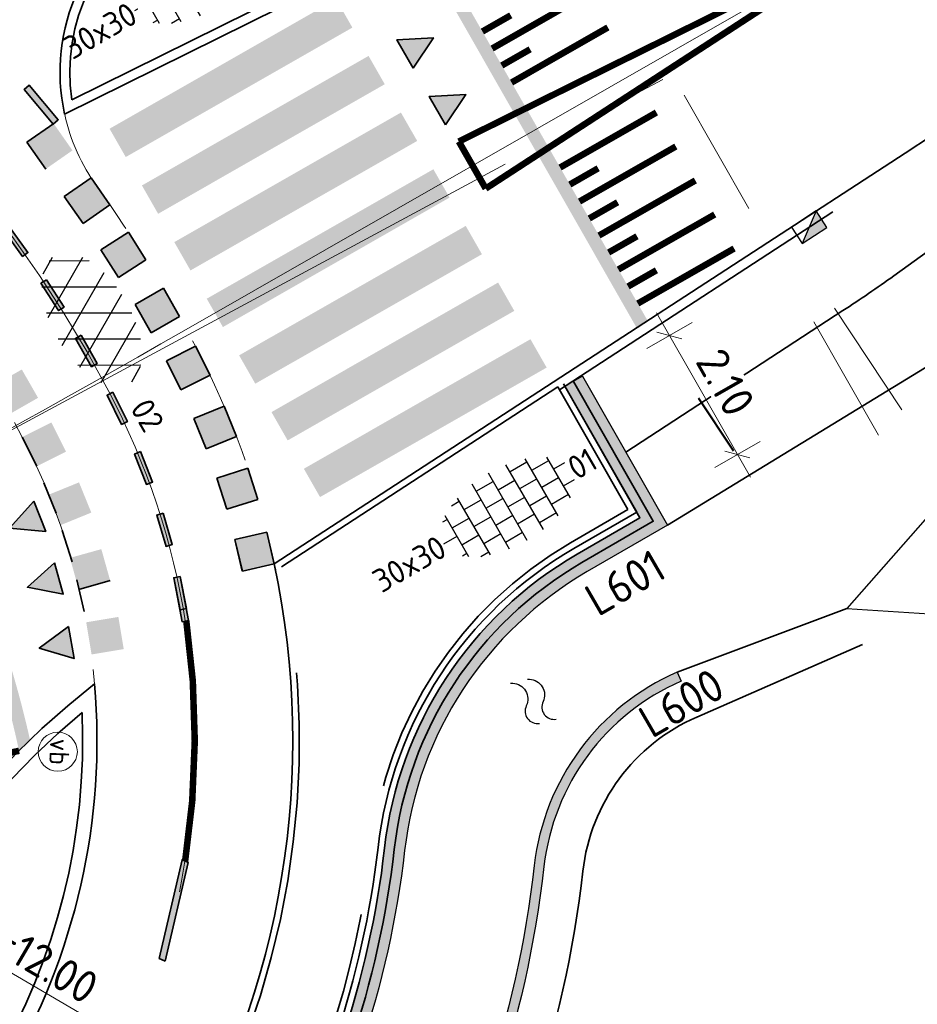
# Model space of a CAD drawing. Header units: metres. Extents: x 111691 to 117439, y 474133 to 478789.
# Tile 37 of 127: x 114637 to 114651, y 476085 to 476100. Entities that reach past the tile are written whole.
import ezdxf
from ezdxf import colors
from ezdxf.entities.mleader import LeaderData, LeaderLine
from ezdxf.enums import TextEntityAlignment as Align
from ezdxf.math import Vec2, Vec3

# ---------------------------------------------------------------- set-up
doc = ezdxf.new("R2010")
doc.units = ezdxf.units.M
for name, pattern in [('AM-AS', [16, 10, -2, 2, -2]), ('VH-GAZONBAND_100X200', [9.5, 7.5, -2]), ('VH-OPSLUITBAND_150X250', [24, 16, -2, 4, -2]), ('VH-OPSLUITBAND_80X200', [14, 8, -2, 2, -2]), ('VH-RWSBAND', [24, 10, -2, 2, -2, 2, -2, 2, -2]), ('VH-TROTTOIRBAND_130-150', [15, 5, -2, 2, -2, 2, -2]), ('XX-HIDDEN', [4, 2, -2])]:
    doc.linetypes.add(name, pattern=pattern)
doc.layers.get('Defpoints').update_dxf_attribs({"lineweight": 25})
for name, color, linetype, lineweight in [('N-WE-AM-AS-G', 10, 'AM-AS', 18), ('N-WE-GW-TALUD-G', 90, 'Continuous', 35), ('N-WE-GW-TALUDARCERING-S', 90, 'Continuous', 25), ('N-WE-GW-TALUDARCERING_KORT-G', 90, 'Continuous', 50), ('N-WE-GW-TALUDARCERING_LANG-G', 90, 'Continuous', 18), ('N-WE-IE-MEUBILAIR_WEGMEUBILAIR_PAAL-S', 7, 'Continuous', 25), ('N-WE-IE-TERREINAFSCHEIDING_KUNSTMATIG_HEKWERK-G', 20, 'IE-TERREINAFSCHEIDING-KUNSTMATIG', 35), ('N-WE-IE-TERREINAFSCHEIDING_NATUURLIJK-G', 60, 'IE-TERREINAFSCHEIDING-NATUURLIJK', 35), ('N-WE-KW-KUNSTERK_DAMWAND_L600-G', 5, 'Continuous', 30), ('N-WE-KW-KUNSTERK_DAMWAND_L601-G', 5, 'Continuous', 30), ('N-WE-KW-KUNSTWERK_KEERCONSTRUCTIE-A', 251, 'Continuous', 30), ('N-WE-OB-BESCHOEIING-G', 7, 'OB-BESCHOEIING', 35), ('N-WE-OG-WATER-S', 7, 'Continuous', 25), ('N-WE-RI-HWA_KOLK-S', 150, 'Continuous', 25), ('N-WE-VH-KANTOPSLUITING_GAZONBAND_100X200-G', 90, 'VH-GAZONBAND_100X200', 35), ('N-WE-VH-KANTOPSLUITING_OPSLUITBAND_100X200-G', 150, 'Continuous', 35), ('N-WE-VH-KANTOPSLUITING_OPSLUITBAND_150X250-G', 150, 'VH-OPSLUITBAND_150X250', 35), ('N-WE-VH-KANTOPSLUITING_OPSLUITBAND_80X200-G', 150, 'VH-OPSLUITBAND_80X200', 35), ('N-WE-VH-KANTOPSLUITING_TROTTOIRBAND_130 150-G', 210, 'VH-TROTTOIRBAND_130-150', 35), ('N-WE-VH-KANTOPSLUITING_TROTTOIRBAND_RWS_110 220-G', 210, 'VH-RWSBAND', 35), ('N-WE-VH-KANTOPSLUITING_VOORKANTBAND-G', 7, 'Continuous', 35), ('N-WE-VH-MAATVOERING-M', 7, 'Continuous', 18), ('N-WE-VH-MARKERING_DREMPEL-G', 7, 'Continuous', 25), ('N-WE-VH-MARKERING_VOP-A', 7, 'Continuous', 25), ('N-WE-VH-MATERIAALGRENS-G', 7, 'XX-HIDDEN', 18), ('N-WE-VH-VERHARDING_ASFALT_ROOD-S', 1, 'Continuous', 25), ('N-WE-VH-VERHARDING_TEGEL-S', 7, 'Continuous', 25), ('N-WE-VW-MARKERING-G', 7, 'Continuous', 35), ('N-WE-VW-MARKERING_LANGS_STREEP_GETROKKEN_010-G', 7, 'Continuous', 25), ('X-XX-AL-AANPIJLING-T25', 7, 'Continuous', 25)]:
    doc.layers.add(name, color=color, linetype=linetype, lineweight=lineweight)
doc.layers.add('N-WE-AM-AS_WEG-G', color=10, linetype='AM-AS', lineweight=18, plot=False)
for name, color, linetype in [('N-WE-VW-MARKERING_DWARS_DRIEHOEK_5050-A', 7, 'Continuous'), ('N-WE-VW-MARKERING_DWARS_OVERSTEEK_BLOKSTREEP50-A', 7, 'Continuous'), ('N-WE-VW-MARKERING_DWARS_OVERSTEEK_KANALISATIESTREEP50-A', 7, 'Continuous'), ('N-WE-VW-MARKERING_LANGS_STREEP_30270_010-A', 7, 'Continuous')]:
    doc.layers.add(name, color=color, linetype=linetype)
doc.styles.add('NLCS-ISO', font='NLCS-ISO.ttf')
doc.styles.add('NLCS-ISO-ANNOTATIEF-T25', font='NLCS-ISO.ttf', dxfattribs={"height": 2.5})
doc.linetypes.add('IE-TERREINAFSCHEIDING-KUNSTMATIG', pattern='A,4,[82,NLCS.SHX,S=0.75,R=90,X=0,Y=0],4,-2', length=10)
doc.linetypes.add('IE-TERREINAFSCHEIDING-NATUURLIJK', pattern='A,4,[67,NLCS.SHX,S=0.75,R=45,X=0,Y=0],4,-1.5', length=9.5)
doc.linetypes.add('OB-BESCHOEIING', pattern='A,30,-5,[1,NLCS.SHX,S=1,R=0,X=0,Y=0],-5', length=40)
doc.dimstyles.new('NLCS-ANNOTATIEF-T25-PIJL_L2_H1', dxfattribs={"dimtxt": 2.5, "dimasz": 2.5, "dimexe": 2, "dimexo": 2, "dimgap": 0.7, "dimtad": 1, "dimzin": 0, "dimdsep": 46, "dimtxsty": 'NLCS-ISO-ANNOTATIEF-T25', "dimcen": 0, "dimdle": 2, "dimclrd": 256, "dimclre": 256, "dimclrt": 256, "dimadec": 1, "dimazin": 0, "dimtfac": 1, "dimtdec": 3, "dimtofl": 0, "dimtmove": 0, "dimatfit": 3, "dimfxl": 2, "dimfxlon": 1, "dimtfillclr": 256, "dimtolj": 1, "dimtzin": 0, "dimlwd": -1, "dimlwe": -1, "dimarcsym": 0})
doc.dimstyles.new('NLCS-ANNOTATIEF-T25-SCHRAP_L2_H1', dxfattribs={"dimtxt": 2.5, "dimasz": 1.4, "dimexe": 2, "dimexo": 2, "dimgap": 0.7, "dimtad": 1, "dimzin": 0, "dimdsep": 46, "dimtxsty": 'NLCS-ISO-ANNOTATIEF-T25', "dimblk": 'OBLIQUE', "dimcen": 0, "dimdle": 2, "dimclrd": 256, "dimclre": 256, "dimclrt": 256, "dimadec": 1, "dimazin": 0, "dimtfac": 1, "dimtdec": 3, "dimtofl": 0, "dimtmove": 0, "dimatfit": 3, "dimldrblk": 'OBLIQUE', "dimfxl": 2, "dimfxlon": 1, "dimtfillclr": 256, "dimtolj": 1, "dimtzin": 0, "dimlwd": -1, "dimlwe": -1, "dimarcsym": 0})

# ---------------------------------------------------------------- blocks, each defined once
blk = doc.blocks.new('*D20')
at = {"layer": 'Defpoints', "color": 0, "linetype": 'Continuous', "transparency": 16777216}
for p in [(114635.312, 476086.529), (114645.668, 476080.467)]:
    blk.add_point(p, dxfattribs=at)
at = {"layer": 'N-WE-VH-MAATVOERING-M', "transparency": 16777216}
blk.add_line((114638.229, 476084.822), (114635.744, 476086.277), dxfattribs=at)
at = {"layer": 'N-WE-VH-MAATVOERING-M', "linetype": 'Continuous', "transparency": 16777216}
blk.add_solid([(114635.786, 476086.349), (114635.701, 476086.205), (114635.312, 476086.529)], dxfattribs=at)
at = {"layer": 'N-WE-VH-MAATVOERING-M', "linetype": 'Continuous', "lineweight": 0, "transparency": 16777216, "insert": (114637.399, 476085.76), "char_height": 0.5, "attachment_point": 5, "rotation": 329.6533, "style": 'NLCS-ISO-ANNOTATIEF-T25', "bg_fill": 3, "box_fill_scale": 1.1, "bg_fill_color": 256, "bg_fill_true_color": 13158600, "bg_fill_transparency": 0}
blk.add_mtext('\\A1;R=12.00', dxfattribs=at)
blk = doc.blocks.new('*U34')
at = {"layer": 'N-WE-GW-TALUDARCERING_KORT-G'}
for p, q in [((114651.735, 476097.09), (114652.234, 476096.337)), ((114647.568, 476094.327), (114648.103, 476093.52))]:
    blk.add_line(p, q, dxfattribs=at)
at = {"layer": 'N-WE-GW-TALUDARCERING_LANG-G'}
blk.add_line((114649.652, 476095.708), (114650.686, 476094.149), dxfattribs=at)
blk = doc.blocks.new('SOG-WATER-SO')
at = {"flags": 128}
for points in [[(-2.514, 0.557), (-2.426, 0.695, -0.538831), (-0.418, 0.731, 0.605168), (1.257, 0.929, -4.035705)], [(-2.882, -0.712), (-2.794, -0.573, -0.538831), (-0.786, -0.538, 0.605168), (0.89, -0.34, -4.035705)]]:
    blk.add_lwpolyline(points, format="xyb", dxfattribs=at)
blk = doc.blocks.new('_Oblique')
at = {"color": 0, "linetype": 'ByBlock', "lineweight": -2}
blk.add_line((-0.5, -0.5), (0.5, 0.5), dxfattribs=at)
blk = doc.blocks.new('*D37')
at = {"layer": 'Defpoints', "color": 0, "transparency": 16777216}
for p in [(114647.122, 476095.287), (114645.493, 476094.356), (114646.534, 476092.533)]:
    blk.add_point(p, dxfattribs=at)
at = {"layer": 'N-WE-VH-MAATVOERING-M', "transparency": 16777216}
for p, q in [((114648.363, 476093.117), (114646.924, 476095.635)), ((114646.775, 476095.089), (114647.469, 476095.486)), ((114647.817, 476093.266), (114648.511, 476093.663))]:
    blk.add_line(p, q, dxfattribs=at)
at = {"layer": 'N-WE-VH-MAATVOERING-M', "transparency": 16777216, "xscale": 0.28, "yscale": 0.28, "zscale": 0.28}
for p, rotation in [((114647.122, 476095.287), 119.7455273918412), ((114648.164, 476093.464), 299.7455273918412)]:
    blk.add_blockref('_Oblique', p, dxfattribs=dict(at, rotation=rotation))
at = {"layer": 'N-WE-VH-MAATVOERING-M', "transparency": 16777216, "insert": (114647.982, 476094.569), "char_height": 0.5, "attachment_point": 5, "rotation": 299.7455, "style": 'NLCS-ISO-ANNOTATIEF-T25', "bg_fill": 3, "box_fill_scale": 1.1, "bg_fill_color": 256, "bg_fill_true_color": 13158600, "bg_fill_transparency": 0}
blk.add_mtext('\\A1;2.10', dxfattribs=at)
blk = doc.blocks.new('SVH-ASFALT-SO')
at = {"ltscale": 0.1}
for p, q in [((-1.91, 0.692), (0.948, 5.641)), ((2.754, -0.217), (-0.469, 5.365)), ((0, 0), (3.268, 5.66)), ((4.868, 0.122), (1.647, 5.7)), ((6.701, 0.946), (4.043, 5.55)), ((-3.364, 2.174), (-1.828, 4.834)), ((0.361, -0.072), (-2.305, 4.546)), ((2.176, -0.232), (5.322, 5.217)), ((4.657, 0.065), (7.07, 4.246)), ((7.828, 2.995), (7.146, 4.176)), ((-2.72, 1.264), (-3.454, 2.536))]:
    blk.add_line(p, q, dxfattribs=at)
at = {"style": 'NLCS-ISO'}
blk.add_attdef('KLEUR', text='', height=1.8, dxfattribs=at).set_placement((9.486, 2.741), align=Align.MIDDLE_LEFT)
at = {"style": 'NLCS-ISO', "flags": 1}
blk.add_attdef('FUNCTIE', text='', height=1.8, dxfattribs=at).set_placement((0.116, -3.585), align=Align.MIDDLE_CENTER)
blk = doc.blocks.new('SVH-TEGEL_300X300_DUN_HALFST-SO')
for p, q in [((-3, -2.521), (-3, 2.521)), ((-1.5, -2.866), (-1.5, 2.866)), ((0, -2.973), (0, 2.973)), ((1.5, -2.866), (1.5, 2.866)), ((3, -2.521), (3, 2.521)), ((-4.5, -1.802), (-4.5, 1.802)), ((-3.698, 2.25), (-3, 2.25)), ((-1.5, 2.25), (0, 2.25)), ((1.5, 2.25), (3, 2.25)), ((4.5, -1.802), (4.5, 1.802)), ((-4.885, 1.5), (-4.5, 1.5)), ((-3, 1.5), (-1.5, 1.5)), ((0, 1.5), (1.5, 1.5)), ((3, 1.5), (4.5, 1.5)), ((-5.658, 0), (-4.5, 0)), ((-4.5, 0.75), (-3, 0.75)), ((-3, 0), (-1.5, 0)), ((-1.5, 0.75), (0, 0.75)), ((0, 0), (1.5, 0)), ((1.5, 0.75), (3, 0.75)), ((3, 0), (4.5, 0)), ((4.5, 0.75), (5.475, 0.75)), ((-4.5, -0.75), (-3, -0.75)), ((-1.5, -0.75), (0, -0.75)), ((1.5, -0.75), (3, -0.75)), ((4.5, -0.75), (5.475, -0.75)), ((-4.885, -1.5), (-4.5, -1.5)), ((-3, -1.5), (-1.5, -1.5)), ((0, -1.5), (1.5, -1.5)), ((3, -1.5), (4.5, -1.5)), ((-3.698, -2.25), (-3, -2.25)), ((-1.5, -2.25), (0, -2.25)), ((1.5, -2.25), (3, -2.25))]:
    blk.add_line(p, q)
at = {"style": 'NLCS-ISO'}
blk.add_attdef('FORMAAT', text='', height=1.8, dxfattribs=at).set_placement((-5.758, 0), align=Align.MIDDLE_RIGHT)
blk.add_attdef('KLEUR', text='', height=1.8, dxfattribs=at).set_placement((5.575, 0), align=Align.MIDDLE_LEFT)
at = {"style": 'NLCS-ISO', "flags": 1}
blk.add_attdef('FUNCTIE', text='', height=1.8, dxfattribs=at).set_placement((0.116, -3.585), align=Align.MIDDLE_CENTER)
blk = doc.blocks.new('N-SRI-KOLK_TROTTOIR-SO')
blk.add_hatch(color=256).paths.add_polyline_path([(1.125, 1.5), (-1.125, 1.5), (-1.125, 0)])
blk.add_line((-1.125, 0), (1.125, 1.5))
at = {"flags": 128}
blk.add_lwpolyline([(-1.125, 0), (1.125, 0), (1.125, 1.5), (-1.125, 1.5)], close=True, dxfattribs=at)
blk = doc.blocks.new('SIE-WEG_PAAL_VERKEERSBORD-SO')
at = {"color": 0, "linetype": 'ByBlock', "lineweight": 18}
blk.add_circle((0, 0), 1.5, dxfattribs=at)
at = {"color": 0, "linetype": 'ByBlock', "lineweight": 18, "style": 'NLCS-ISO'}
blk.add_text('vb', height=1.5, dxfattribs=at).set_placement((0, 0.132), align=Align.MIDDLE_CENTER)

msp = doc.modelspace()

# ---------------------------------------------------------------- hatches: boundary and pattern name
at = {"layer": 'N-WE-VH-MARKERING_VOP-A'}
h = msp.add_hatch(color=256, dxfattribs=at)
h.dxf.hatch_style = 1
h.paths.add_polyline_path([(114642.264, 476100.006), (114642.016, 476100.44), (114638.543, 476098.456), (114638.791, 476098.022)])
h.paths.add_polyline_path([(114642.76, 476099.138), (114642.512, 476099.572), (114639.039, 476097.587), (114639.287, 476097.153)])
h.paths.add_polyline_path([(114643.257, 476098.269), (114643.008, 476098.704), (114639.535, 476096.719), (114639.783, 476096.285)])
h.paths.add_polyline_path([(114643.753, 476097.401), (114643.505, 476097.835), (114640.032, 476095.851), (114640.28, 476095.417)])
h.paths.add_polyline_path([(114644.249, 476096.533), (114644.001, 476096.967), (114640.528, 476094.983), (114640.776, 476094.549)])
h.paths.add_polyline_path([(114644.745, 476095.665), (114644.497, 476096.099), (114641.024, 476094.114), (114641.272, 476093.68)])
h.paths.add_polyline_path([(114645.241, 476094.796), (114644.993, 476095.231), (114641.52, 476093.246), (114641.768, 476092.812)])
h = msp.add_hatch(color=256, dxfattribs=at)
h.dxf.hatch_style = 1
h.paths.add_polyline_path([(114636.247, 476092.281), (114636.07, 476092.186, -0.054553), (114637.156, 476088.924, -0.004925), (114637.324, 476089.09, 0.052764)])
at = {"layer": 'N-WE-VW-MARKERING_DWARS_DRIEHOEK_5050-A', "transparency": 33554687}
h = msp.add_hatch(color=256, dxfattribs=at)
h.dxf.hatch_style = 1
h.paths.add_polyline_path([(114643.195, 476099.386), (114642.947, 476099.82), (114643.505, 476099.851)])
h = msp.add_hatch(color=256, dxfattribs=at)
h.dxf.hatch_style = 1
h.paths.add_polyline_path([(114643.691, 476098.518), (114643.443, 476098.952), (114644.001, 476098.983)])
h = msp.add_hatch(color=256, dxfattribs=at)
h.dxf.hatch_style = 1
h.paths.add_polyline_path([(114637.38, 476092.751), (114637.564, 476092.286), (114637.007, 476092.335)])
h = msp.add_hatch(color=256, dxfattribs=at)
h.dxf.hatch_style = 1
h.paths.add_polyline_path([(114637.698, 476091.804), (114637.832, 476091.322), (114637.283, 476091.429)])
h = msp.add_hatch(color=256, dxfattribs=at)
h.dxf.hatch_style = 1
h.paths.add_polyline_path([(114637.916, 476090.829), (114638, 476090.336), (114637.465, 476090.498)])
at = {"layer": 'N-WE-VW-MARKERING_DWARS_OVERSTEEK_BLOKSTREEP50-A', "transparency": 33554687}
h = msp.add_hatch(color=256, dxfattribs=at)
h.dxf.hatch_style = 1
h.paths.add_polyline_path([(114637.687, 476098.534), (114637.277, 476098.248), (114637.564, 476097.838), (114637.974, 476098.124)])
h = msp.add_hatch(color=256, dxfattribs=at)
h.dxf.hatch_style = 1
h.paths.add_polyline_path([(114638.259, 476097.702), (114637.849, 476097.416), (114638.136, 476097.006), (114638.546, 476097.292)])
h = msp.add_hatch(color=256, dxfattribs=at)
h.dxf.hatch_style = 1
h.paths.add_polyline_path([(114638.831, 476096.87), (114638.41, 476096.6), (114638.68, 476096.179), (114639.101, 476096.449)])
h = msp.add_hatch(color=256, dxfattribs=at)
h.dxf.hatch_style = 1
h.paths.add_polyline_path([(114639.367, 476096.011), (114638.933, 476095.762), (114639.182, 476095.329), (114639.616, 476095.577)])
h = msp.add_hatch(color=256, dxfattribs=at)
h.dxf.hatch_style = 1
h.paths.add_polyline_path([(114639.86, 476095.125), (114639.413, 476094.901), (114639.637, 476094.454), (114640.084, 476094.678)])
h = msp.add_hatch(color=256, dxfattribs=at)
h.dxf.hatch_style = 1
h.paths.add_polyline_path([(114637.198, 476094.767), (114636.764, 476094.518), (114637.013, 476094.085), (114637.447, 476094.333)])
h = msp.add_hatch(color=256, dxfattribs=at)
h.dxf.hatch_style = 1
h.paths.add_polyline_path([(114640.299, 476094.205), (114639.835, 476094.017), (114640.023, 476093.553), (114640.487, 476093.742)])
h = msp.add_hatch(color=256, dxfattribs=at)
h.dxf.hatch_style = 1
h.paths.add_polyline_path([(114637.651, 476093.955), (114637.204, 476093.731), (114637.428, 476093.284), (114637.875, 476093.508)])
h = msp.add_hatch(color=256, dxfattribs=at)
h.dxf.hatch_style = 1
h.paths.add_polyline_path([(114640.663, 476093.253), (114640.187, 476093.102), (114640.338, 476092.625), (114640.815, 476092.776)])
h = msp.add_hatch(color=256, dxfattribs=at)
h.dxf.hatch_style = 1
h.paths.add_polyline_path([(114638.075, 476093.037), (114637.612, 476092.849), (114637.8, 476092.385), (114638.263, 476092.574)])
h = msp.add_hatch(color=256, dxfattribs=at)
h.dxf.hatch_style = 1
h.paths.add_polyline_path([(114640.952, 476092.275), (114640.465, 476092.162), (114640.579, 476091.675), (114641.066, 476091.788)])
h = msp.add_hatch(color=256, dxfattribs=at)
h.dxf.hatch_style = 1
h.paths.add_polyline_path([(114638.417, 476092.014), (114637.936, 476091.88), (114638.07, 476091.398), (114638.552, 476091.533)])
h = msp.add_hatch(color=256, dxfattribs=at)
h.dxf.hatch_style = 1
h.paths.add_polyline_path([(114638.678, 476090.975), (114638.185, 476090.893), (114638.267, 476090.4), (114638.76, 476090.482)])
at = {"layer": 'N-WE-VW-MARKERING_DWARS_OVERSTEEK_KANALISATIESTREEP50-A', "transparency": 33554687}
h = msp.add_hatch(color=256, dxfattribs=at)
h.dxf.hatch_style = 1
h.paths.add_polyline_path([(114637.68, 476098.528), (114637.757, 476098.593), (114637.313, 476099.122), (114637.236, 476099.058)])
h = msp.add_hatch(color=256, dxfattribs=at)
h.dxf.hatch_style = 1
h.paths.add_polyline_path([(114636.998, 476096.964), (114636.917, 476096.905), (114637.209, 476096.5), (114637.291, 476096.558)])
h = msp.add_hatch(color=256, dxfattribs=at)
h.dxf.hatch_style = 1
h.paths.add_polyline_path([(114637.574, 476096.143), (114637.49, 476096.089), (114637.761, 476095.669), (114637.845, 476095.723)])
h = msp.add_hatch(color=256, dxfattribs=at)
h.dxf.hatch_style = 1
h.paths.add_polyline_path([(114638.106, 476095.294), (114638.019, 476095.244), (114638.268, 476094.81), (114638.355, 476094.86)])
h = msp.add_hatch(color=256, dxfattribs=at)
h.dxf.hatch_style = 1
h.paths.add_polyline_path([(114638.594, 476094.417), (114638.505, 476094.373), (114638.726, 476093.925), (114638.816, 476093.969)])
h = msp.add_hatch(color=256, dxfattribs=at)
h.dxf.hatch_style = 1
h.paths.add_polyline_path([(114639.019, 476093.508), (114638.926, 476093.471), (114639.107, 476093.005), (114639.201, 476093.042)])
h = msp.add_hatch(color=256, dxfattribs=at)
h.dxf.hatch_style = 1
h.paths.add_polyline_path([(114639.363, 476092.564), (114639.267, 476092.536), (114639.408, 476092.056), (114639.504, 476092.084)])
h = msp.add_hatch(color=256, dxfattribs=at)
h.dxf.hatch_style = 1
h.paths.add_polyline_path([(114639.624, 476091.595), (114639.526, 476091.575), (114639.624, 476091.085), (114639.722, 476091.105)])
h = msp.add_hatch(color=256, dxfattribs=at)
h.dxf.hatch_style = 1
h.paths.add_polyline_path([(114639.624, 476091.595), (114639.526, 476091.575), (114639.655, 476090.901), (114639.753, 476090.921)])

# ---------------------------------------------------------------- linework, layer by layer
at = {"layer": 'N-WE-AM-AS-G', "flags": 128}
msp.add_lwpolyline([(114639.709, 476090.883, 0.081769), (114638.532, 476094.429, 0.641632), (114604.039, 476092.574, -0.00064), (114604.025, 476092.538, -0.00064)], format="xyb", dxfattribs=at)
at = {"layer": 'N-WE-GW-TALUD-G'}
msp.add_lwpolyline([(114646.453, 476093.502), (114649.782, 476095.669, 0.011805), (114650.561, 476096.203), (114654.591, 476099.107)], format="xyb", dxfattribs=at)
at = {"layer": 'N-WE-IE-TERREINAFSCHEIDING_NATUURLIJK-G', "ltscale": 0.5, "flags": 128}
msp.add_lwpolyline([(114647.54, 476089.441), (114650.082, 476090.552)], dxfattribs=at)
at = {"layer": 'N-WE-KW-KUNSTERK_DAMWAND_L600-G'}
msp.add_lwpolyline([(114647.24, 476090.128), (114647.3, 476089.991)], dxfattribs=at)
at = {"layer": 'N-WE-OB-BESCHOEIING-G', "ltscale": 0.5, "flags": 128}
for points in [[(114647.093, 476092.383), (114655.428, 476097.473)], [(114647.24, 476090.128), (114649.842, 476091.102)]]:
    msp.add_lwpolyline(points, dxfattribs=at)
at = {"layer": 'N-WE-VH-KANTOPSLUITING_OPSLUITBAND_100X200-G'}
msp.add_lwpolyline([(114645.411, 476094.499), (114641.178, 476091.742)], dxfattribs=at)
at = {"layer": 'N-WE-VH-KANTOPSLUITING_OPSLUITBAND_150X250-G', "flags": 128}
msp.add_lwpolyline([(114641.899, 476100.847), (114637.965, 476098.9, -0.314414), (114639.414, 476101.823), (114640.359, 476102.34, -0.052885), (114640.913, 476102.572, -0.052885)], format="xyb", dxfattribs=at)
at = {"layer": 'N-WE-VH-KANTOPSLUITING_TROTTOIRBAND_130 150-G', "flags": 128}
msp.add_lwpolyline([(114645.436, 476094.455), (114645.862, 476094.733), (114650.918, 476098.025, -0.006362), (114651.99, 476098.703), (114654.056, 476099.975)], format="xyb", dxfattribs=at)
at = {"layer": 'N-WE-VH-KANTOPSLUITING_VOORKANTBAND-G'}
msp.add_lwpolyline([(114653.978, 476100.103), (114651.911, 476098.831, 0.006362), (114650.836, 476098.15), (114645.78, 476094.858), (114641.066, 476091.789)], format="xyb", dxfattribs=at)
at = {"layer": 'N-WE-VH-MARKERING_DREMPEL-G', "const_width": 0.1, "flags": 128}
for points in [[(114644.406, 476099.685), (114645.882, 476100.529)], [(114644.257, 476099.946), (114644.691, 476100.194)], [(114644.703, 476099.164), (114646.179, 476100.008)], [(114644.554, 476099.425), (114644.988, 476099.673)], [(114645.447, 476097.862), (114646.923, 476098.705)], [(114645.745, 476097.341), (114647.221, 476098.184)], [(114645.596, 476097.601), (114646.03, 476097.85)], [(114646.043, 476096.82), (114647.519, 476097.663)], [(114645.894, 476097.081), (114646.328, 476097.329)], [(114646.34, 476096.299), (114647.816, 476097.142)], [(114646.191, 476096.56), (114646.626, 476096.808)], [(114646.638, 476095.778), (114648.114, 476096.621)], [(114646.489, 476096.039), (114646.923, 476096.287)], [(114637.156, 476088.924), (114636.667, 476088.817)], [(114637.156, 476088.924), (114636.667, 476088.817)]]:
    msp.add_lwpolyline(points, dxfattribs=at)
at = {"layer": 'N-WE-VH-MATERIAALGRENS-G', "flags": 128}
for points in [[(114637.855, 476098.674, 0.101737), (114638.349, 476097.571, -0.035101), (114639.86, 476095.126, -0.068116), (114641.061, 476091.811)], [(114634.79, 476097.221, -0.06085), (114637.204, 476093.731, -0.099511), (114638.313, 476089.949)]]:
    msp.add_lwpolyline(points, format="xyb", dxfattribs=at)
at = {"layer": 'N-WE-VW-MARKERING-G'}
for p, q in [((114637.687, 476098.534), (114637.277, 476098.248)), ((114637.277, 476098.248), (114637.564, 476097.838)), ((114638.259, 476097.702), (114637.849, 476097.416)), ((114638.546, 476097.292), (114638.259, 476097.702)), ((114637.849, 476097.416), (114638.136, 476097.006)), ((114638.136, 476097.006), (114638.546, 476097.292)), ((114638.831, 476096.87), (114638.41, 476096.6)), ((114639.101, 476096.449), (114638.831, 476096.87)), ((114638.41, 476096.6), (114638.68, 476096.179)), ((114638.68, 476096.179), (114639.101, 476096.449)), ((114639.367, 476096.011), (114638.933, 476095.762)), ((114639.616, 476095.577), (114639.367, 476096.011)), ((114638.933, 476095.762), (114639.182, 476095.329)), ((114639.182, 476095.329), (114639.616, 476095.577)), ((114639.86, 476095.125), (114639.413, 476094.901)), ((114640.084, 476094.678), (114639.86, 476095.125)), ((114639.413, 476094.901), (114639.637, 476094.454)), ((114639.637, 476094.454), (114640.084, 476094.678)), ((114640.299, 476094.205), (114639.835, 476094.017)), ((114640.487, 476093.742), (114640.299, 476094.205)), ((114639.835, 476094.017), (114640.023, 476093.553)), ((114637.204, 476093.731), (114637.428, 476093.284)), ((114640.023, 476093.553), (114640.487, 476093.742)), ((114640.663, 476093.253), (114640.187, 476093.102)), ((114640.815, 476092.776), (114640.663, 476093.253)), ((114640.187, 476093.102), (114640.338, 476092.625)), ((114637.538, 476093.03), (114637.727, 476092.566)), ((114640.338, 476092.625), (114640.815, 476092.776)), ((114637.819, 476092.298), (114637.971, 476091.821)), ((114640.952, 476092.275), (114640.465, 476092.162)), ((114640.952, 476092.275), (114640.465, 476092.162)), ((114640.465, 476092.162), (114640.579, 476091.675)), ((114640.465, 476092.162), (114640.577, 476091.675)), ((114641.066, 476091.788), (114640.952, 476092.275)), ((114641.084, 476091.699), (114640.952, 476092.275)), ((114640.579, 476091.675), (114641.066, 476091.788)), ((114638.042, 476091.546), (114638.156, 476091.059)), ((114638.042, 476091.546), (114638.154, 476091.059)), ((114638.07, 476091.398), (114638.552, 476091.533))]:
    msp.add_line(p, q, dxfattribs=at)
for points in [[(114643.195, 476099.386), (114642.947, 476099.82), (114643.505, 476099.851)], [(114637.68, 476098.528), (114637.757, 476098.593), (114637.313, 476099.122), (114637.236, 476099.058)], [(114643.691, 476098.518), (114643.443, 476098.952), (114644.001, 476098.983)], [(114636.998, 476096.964), (114636.917, 476096.905), (114637.209, 476096.5), (114637.291, 476096.558)], [(114637.574, 476096.143), (114637.49, 476096.089), (114637.761, 476095.669), (114637.845, 476095.723)], [(114638.106, 476095.294), (114638.019, 476095.244), (114638.268, 476094.81), (114638.355, 476094.86)], [(114638.594, 476094.417), (114638.505, 476094.373), (114638.726, 476093.925), (114638.816, 476093.969)], [(114639.019, 476093.508), (114638.926, 476093.471), (114639.107, 476093.005), (114639.201, 476093.042)], [(114637.38, 476092.751), (114637.564, 476092.286), (114637.007, 476092.335)], [(114639.363, 476092.564), (114639.267, 476092.536), (114639.408, 476092.056), (114639.504, 476092.084)], [(114637.698, 476091.804), (114637.832, 476091.322), (114637.283, 476091.429)], [(114639.624, 476091.595), (114639.526, 476091.575), (114639.624, 476091.085), (114639.722, 476091.105)], [(114639.624, 476091.595), (114639.526, 476091.575), (114639.655, 476090.901), (114639.753, 476090.921)], [(114637.916, 476090.829), (114638, 476090.336), (114637.465, 476090.498)]]:
    msp.add_lwpolyline(points, close=True, dxfattribs=at)
at = {"layer": 'N-WE-VW-MARKERING_LANGS_STREEP_GETROKKEN_010-G', "const_width": 0.1, "flags": 128}
for points in [[(114643.895, 476098.26), (114650.252, 476101.407)], [(114644.307, 476097.539), (114650.252, 476101.407)], [(114643.895, 476098.26), (114644.307, 476097.539)]]:
    msp.add_lwpolyline(points, dxfattribs=at)
msp.add_lwpolyline([(114639.701, 476087.234, 0.075414), (114639.719, 476090.912)], format="xyb", dxfattribs=at)

# ---------------------------------------------------------------- block references
at = {"layer": 'N-WE-IE-MEUBILAIR_WEGMEUBILAIR_PAAL-S', "xscale": 0.2, "yscale": 0.2, "zscale": 0.2, "rotation": 267.8913923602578}
msp.add_blockref('SIE-WEG_PAAL_VERKEERSBORD-SO', (114637.749, 476088.91), dxfattribs=at)
at = {"layer": 'N-WE-OG-WATER-S', "xscale": 0.2, "yscale": 0.2, "zscale": 0.2, "rotation": 300.111783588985}
msp.add_blockref('SOG-WATER-SO', (114645.101, 476089.532), dxfattribs=at)
at = {"layer": 'N-WE-RI-HWA_KOLK-S', "xscale": 0.2, "yscale": 0.2, "zscale": 0.2, "rotation": 213.0683296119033}
msp.add_blockref('N-SRI-KOLK_TROTTOIR-SO', (114649.181, 476097.073), dxfattribs=at)
at = {"layer": 'N-WE-VH-VERHARDING_ASFALT_ROOD-S', "xscale": 0.2, "yscale": 0.2, "zscale": 0.2, "rotation": 300.1117835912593}
msp.add_blockref('SVH-ASFALT-SO', (114637.578, 476095.634), dxfattribs=at).add_auto_attribs({'KLEUR': '02'})
at = {"layer": 'N-WE-VH-VERHARDING_TEGEL-S', "xscale": 0.2, "yscale": 0.2, "zscale": 0.2, "rotation": 30.11178359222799}
msp.add_blockref('SVH-TEGEL_300X300_DUN_HALFST-SO', (114639.907, 476100.833), dxfattribs=at).add_auto_attribs({'FORMAAT': '30x30', 'KLEUR': '01'})

# ---------------------------------------------------------------- texts
at = {"layer": 'X-XX-AL-AANPIJLING-T25', "char_height": 0.5, "width": 1.35001, "attachment_point": 1, "rotation": 30.1118, "style": 'NLCS-ISO-ANNOTATIEF-T25'}
for s, insert in [('L601', (114645.776, 476091.401)), ('L600', (114646.6, 476089.536))]:
    msp.add_mtext(s, dxfattribs=dict(at, insert=insert))

# ---------------------------------------------------------------- dimensions: what is measured, and where the dimension line sits
at = {"layer": 'N-WE-VH-MAATVOERING-M', "linetype": 'Continuous', "lineweight": 0}
dim = msp.add_radius_dim(center=(114645.668, 476080.467), mpoint=(114635.312, 476086.529), dimstyle='NLCS-ANNOTATIEF-T25-PIJL_L2_H1', override={"dimpost": 'R=<>', "dimtfill": 1}, dxfattribs=at)
dim.commit()
dim.dimension.update_dxf_attribs({"geometry": '*D20', "text_midpoint": (114637.202, 476085.423), "dimtype": 164})

# ---------------------------------------------------------------- next in the draw order: hatches: boundary and pattern name
at = {"layer": 'N-WE-VW-MARKERING_LANGS_STREEP_30270_010-A'}
h = msp.add_hatch(color=256, dxfattribs=at)
h.dxf.hatch_style = 1
h.paths.add_polyline_path([(114639.394, 476085.702), (114639.303, 476085.742), (114639.655, 476087.254), (114639.747, 476087.214)])

# ---------------------------------------------------------------- next in the draw order: linework, layer by layer
at = {"layer": 'N-WE-AM-AS-G'}
msp.add_lwpolyline([(114621.711, 476085.595), (114634.005, 476092.21, 0.00649), (114639.68, 476095.359), (114650.976, 476101.821, -0.007621), (114657.648, 476105.504, 0.007335), (114664.071, 476109.045), (114680.036, 476118.153)], format="xyb", dxfattribs=at)
at = {"layer": 'N-WE-IE-TERREINAFSCHEIDING_KUNSTMATIG_HEKWERK-G'}
msp.add_lwpolyline([(114645.65, 476094.584), (114646.875, 476092.441), (114645.782, 476091.808, 0.237079), (114642.905, 476087.413, -0.105422), (114640.959, 476081.622, 0.266835), (114640.853, 476073.303, -0.020777), (114642.935, 476069.175), (114644.44, 476065.857)], format="xyb", dxfattribs=at)
at = {"layer": 'N-WE-IE-TERREINAFSCHEIDING_NATUURLIJK-G', "ltscale": 0.5, "flags": 128}
msp.add_lwpolyline([(114647.54, 476089.441, 0.26728), (114645.796, 476087.082, -0.105422), (114643.464, 476080.14, 0.266835), (114643.395, 476074.72, -0.020777), (114645.586, 476070.377), (114647.09, 476067.059)], format="xyb", dxfattribs=at)
at = {"layer": 'N-WE-KW-KUNSTERK_DAMWAND_L600-G', "flags": 128}
for points in [[(114647.24, 476090.128, 0.26728), (114645.051, 476087.167, -0.105422), (114642.818, 476080.522, 0.266835), (114642.74, 476074.355, -0.020777), (114644.903, 476070.067), (114646.407, 476066.749)], [(114647.3, 476089.991, 0.26728), (114645.2, 476087.15, -0.105422), (114642.947, 476080.446, 0.266835), (114642.871, 476074.428, -0.020777), (114645.039, 476070.129), (114646.544, 476066.811)]]:
    msp.add_lwpolyline(points, format="xyb", dxfattribs=at)
at = {"layer": 'N-WE-VH-KANTOPSLUITING_GAZONBAND_100X200-G', "flags": 128}
msp.add_lwpolyline([(114643.028, 476065.217), (114641.524, 476068.535, 0.020777), (114639.499, 476072.548, -0.266835), (114639.625, 476082.411, 0.186827), (114641.178, 476091.742, 0.186827)], format="xyb", dxfattribs=at)
at = {"layer": 'N-WE-VH-KANTOPSLUITING_OPSLUITBAND_80X200-G', "flags": 128}
msp.add_lwpolyline([(114645.411, 476094.499), (114646.485, 476092.619), (114645.607, 476092.11, 0.237079), (114642.558, 476087.453, -0.105422), (114640.658, 476081.8, 0.266835), (114640.547, 476073.132, -0.020777), (114642.617, 476069.031), (114644.121, 476065.713)], format="xyb", dxfattribs=at)
at = {"layer": 'N-WE-VH-KANTOPSLUITING_VOORKANTBAND-G', "flags": 128}
for points in [[(114645.498, 476094.548), (114646.621, 476092.583), (114645.657, 476092.024, 0.237079), (114642.657, 476087.442, -0.105422), (114640.744, 476081.749, 0.266835), (114640.635, 476073.181, -0.020777), (114642.708, 476069.072), (114644.212, 476065.754)], [(114642.937, 476065.176), (114641.433, 476068.494, 0.020777), (114639.412, 476072.499, -0.266835), (114639.539, 476082.462, 0.188185), (114641.066, 476091.789, 0.188631)]]:
    msp.add_lwpolyline(points, format="xyb", dxfattribs=at)
at = {"layer": 'N-WE-VH-KANTOPSLUITING_VOORKANTBAND-G'}
msp.add_lwpolyline([(114645.52, 476094.51), (114646.671, 476092.496), (114645.707, 476091.937, 0.237079), (114642.756, 476087.43, -0.105422), (114640.83, 476081.698, 0.266835), (114640.722, 476073.23, -0.020777), (114642.799, 476069.113), (114644.303, 476065.795)], format="xyb", dxfattribs=at)
at = {"layer": 'N-WE-VW-MARKERING-G'}
msp.add_lwpolyline([(114639.394, 476085.702), (114639.303, 476085.742), (114639.655, 476087.254), (114639.747, 476087.214)], close=True, dxfattribs=at)

# ---------------------------------------------------------------- next in the draw order: leaders
at = {"layer": 'X-XX-AL-AANPIJLING-T25'}
ml = msp.add_multileader_mtext('Standard', dxfattribs=at)
ml.set_content('Aansluiten op bestaande situatie', color=256, style='NLCS-ISO-ANNOTATIEF-T25')
ml.set_leader_properties(color=256, linetype='ByLayer', lineweight=-1)
ml.build(insert=Vec2(0, 0))
ml.multileader.update_dxf_attribs({"text_left_attachment_type": 5, "text_right_attachment_type": 5, "dogleg_length": 2.5, "arrow_head_size": 0.5, "scale": 0.2})
ctx = ml.context
ctx.base_point, ctx.scale, ctx.char_height, ctx.arrow_head_size, ctx.landing_gap_size, ctx.plane_origin, ctx.plane_x_axis, ctx.plane_y_axis = Vec3(114656.013, 476107.802), 0.2, 0.5, 0.5, 0.18, Vec3(114667.071, 476110.967), Vec3(0.501689, -0.865048), Vec3(0.865048, 0.501689)
ctx.left_attachment, ctx.right_attachment = 5, 5
notes = []
notes.append((ctx, [(0, (1, 1, 0), (114655.762, 476108.235), (0.501689, -0.865048), 0.5, [(1, [(114651.933, 476104.51), (114649.788, 476108.302)], 0, [])])]))
ctx.mtext.insert, ctx.mtext.text_direction, ctx.mtext.rotation, ctx.mtext.flow_direction = Vec3(114656.666, 476107.973), Vec3(0.501689, -0.865048), 5.237939, 5
ctx.mtext.has_bg_fill, ctx.mtext.bg_color, ctx.mtext.bg_scale_factor, ctx.mtext.bg_transparency, ctx.mtext.use_window_bg_color = 1, -1027028792, 1.5, 0, 1
ml = msp.add_multileader_mtext('Standard', dxfattribs=at)
ml.set_content('Aansluiten op bestaande beschoeiing', color=256, style='NLCS-ISO-ANNOTATIEF-T25')
ml.set_leader_properties(color=256, linetype='ByLayer', lineweight=-1)
ml.build(insert=Vec2(0, 0))
ml.multileader.update_dxf_attribs({"text_left_attachment_type": 5, "text_right_attachment_type": 5, "dogleg_length": 2.5, "arrow_head_size": 0.5, "scale": 0.2})
ctx = ml.context
ctx.base_point, ctx.scale, ctx.char_height, ctx.arrow_head_size, ctx.landing_gap_size, ctx.plane_origin, ctx.plane_x_axis, ctx.plane_y_axis = Vec3(114652.995, 476090.487), 0.2, 0.5, 0.5, 0.18, Vec3(114655.428, 476097.473), Vec3(0.501689, -0.865048), Vec3(0.865048, 0.501689)
ctx.left_attachment, ctx.right_attachment = 5, 5
notes.append((ctx, [(0, (1, 1, 0), (114652.744, 476090.92), (0.501689, -0.865048), 0.5, [(1, [(114655.428, 476097.473), (114649.842, 476091.102)], 0, [])])]))
ctx.mtext.insert, ctx.mtext.text_direction, ctx.mtext.rotation, ctx.mtext.flow_direction = Vec3(114653.648, 476090.657), Vec3(0.501689, -0.865048), 5.237939, 5
ctx.mtext.has_bg_fill, ctx.mtext.bg_color, ctx.mtext.bg_scale_factor, ctx.mtext.bg_transparency, ctx.mtext.use_window_bg_color = 1, -1027028792, 1.5, 0, 1
for ctx, leaders in notes:
    for number, flags, end, landing, length, lines in leaders:
        leader = LeaderData()
        leader.index, (leader.has_last_leader_line, leader.has_dogleg_vector, leader.attachment_direction) = number, flags
        leader.last_leader_point, leader.dogleg_vector, leader.dogleg_length = Vec3(end), Vec3(landing), length
        for number, points, colour, breaks in lines:
            line = LeaderLine()
            line.index, line.vertices, line.color, line.breaks = number, Vec3.list(points), colors.encode_raw_color(colour), breaks
            leader.lines.append(line)
        ctx.leaders.append(leader)

# ---------------------------------------------------------------- next in the draw order: hatches: boundary and pattern name
at = {"layer": 'N-WE-KW-KUNSTWERK_KEERCONSTRUCTIE-A'}
h = msp.add_hatch(color=256, dxfattribs=at)
h.dxf.hatch_style = 1
h.paths.add_polyline_path([(114642.947, 476080.446, 0.105422), (114645.2, 476087.15, -0.26728), (114647.3, 476089.991), (114647.24, 476090.128, 0.26728), (114645.051, 476087.167, -0.105422), (114642.818, 476080.522, 0.266835), (114642.74, 476074.355, -0.020777), (114644.903, 476070.067), (114646.407, 476066.749), (114653.304, 476051.536, 0.022651), (114655.038, 476048.132), (114662.533, 476034.927), (114662.663, 476035.001), (114655.168, 476048.206, -0.022645), (114653.441, 476051.597), (114646.543, 476066.811), (114645.039, 476070.129, 0.020777), (114642.871, 476074.428, -0.266835)])

# ---------------------------------------------------------------- next in the draw order: linework, layer by layer
at = {"layer": 'N-WE-AM-AS-G', "flags": 128}
msp.add_lwpolyline([(114681.341, 475990.431, 0.052582), (114680.209, 475993.026), (114673.897, 476004.148), (114665.062, 476019.715), (114661.305, 476026.333), (114650.42, 476045.511, -0.022645), (114648.469, 476049.343), (114641.571, 476064.557), (114640.066, 476067.874, 0.020777), (114638.102, 476071.768, -0.266837), (114638.248, 476083.226, 0.174617), (114639.709, 476090.883)], format="xyb", dxfattribs=at)
at = {"layer": 'N-WE-VH-KANTOPSLUITING_TROTTOIRBAND_RWS_110 220-G', "flags": 128}
msp.add_lwpolyline([(114638.121, 476089.511, 0.167682), (114634.149, 476082.932, -0.041106), (114633.545, 476080.933, 0.228761), (114634.049, 476074.187), (114635.825, 476071.116, -0.024665), (114638.09, 476066.713), (114639.494, 476063.615), (114646.392, 476048.401, 0.022645), (114648.437, 476044.385), (114655.445, 476032.038, 0.327921), (114656.295, 476031.676), (114648.924, 476044.662, -0.022645), (114646.902, 476048.632), (114640.004, 476063.846), (114638.5, 476067.164, 0.020777), (114636.6, 476070.93, -0.266835), (114636.767, 476084.102, 0.145555)], format="xyb", close=True, dxfattribs=at)
at = {"layer": 'N-WE-VH-KANTOPSLUITING_VOORKANTBAND-G'}
msp.add_lwpolyline([(114637.854, 476098.678, -0.333164), (114639.342, 476101.954), (114640.287, 476102.472, -0.11813), (114641.635, 476102.839, 0.11903), (114644.352, 476103.585), (114650.526, 476106.996), (114651.504, 476105.435)], format="xyb", close=True, dxfattribs=at)
msp.add_lwpolyline([(114638.313, 476089.948, 0.176846), (114633.934, 476082.978, -0.041106), (114633.341, 476081.014, 0.228761), (114633.859, 476074.077), (114635.635, 476071.006, -0.024665), (114637.889, 476066.622), (114639.294, 476063.524), (114646.192, 476048.31, 0.022645), (114648.246, 476044.277), (114655.255, 476031.928, 0.409683), (114656.61, 476031.565), (114656.61, 476031.565), (114649.115, 476044.77, -0.022645), (114647.103, 476048.723), (114640.204, 476063.937), (114638.7, 476067.255, 0.020777), (114636.792, 476071.038, -0.266835), (114636.957, 476083.99, 0.156519), (114638.313, 476089.948)], format="xyb", dxfattribs=at)

# ---------------------------------------------------------------- next in the draw order: block references
at = {"layer": 'N-WE-GW-TALUDARCERING-S'}
msp.add_blockref('*U34', (0, 0), dxfattribs=at)

# ---------------------------------------------------------------- next in the draw order: dimensions: what is measured, and where the dimension line sits
at = {"layer": 'N-WE-VH-MAATVOERING-M'}
dim = msp.add_aligned_dim(p1=(114646.534, 476092.533), p2=(114645.493, 476094.356), distance=-1.877, dimstyle='NLCS-ANNOTATIEF-T25-SCHRAP_L2_H1', override={"dimtfill": 1}, dxfattribs=at)
dim.commit()
dim.dimension.update_dxf_attribs({"geometry": '*D37', "text_midpoint": (114647.982, 476094.569)})

# ---------------------------------------------------------------- next in the draw order: hatches: boundary and pattern name
at = {"layer": 'N-WE-KW-KUNSTWERK_KEERCONSTRUCTIE-A'}
h = msp.add_hatch(color=256, dxfattribs=at)
h.dxf.hatch_style = 1
h.paths.add_polyline_path([(114645.789, 476094.664), (114645.52, 476094.51), (114646.671, 476092.496), (114645.707, 476091.937, 0.237079), (114642.756, 476087.43, -0.105422), (114640.83, 476081.698, 0.266835), (114640.722, 476073.23, -0.020777), (114642.799, 476069.113), (114644.303, 476065.795), (114651.2, 476050.583, 0.022651), (114653.029, 476046.991), (114660.524, 476033.787), (114660.793, 476033.94), (114653.298, 476047.144, -0.022645), (114651.483, 476050.709), (114644.585, 476065.923), (114643.081, 476069.241, 0.020777), (114640.993, 476073.381, -0.266835), (114641.097, 476081.54, 0.105422), (114643.064, 476087.395, -0.237079), (114645.863, 476091.669), (114647.093, 476092.383)])
at = {"layer": 'N-WE-VH-MARKERING_VOP-A'}
h = msp.add_hatch(color=256, dxfattribs=at)
h.dxf.hatch_style = 1
h.paths.add_polyline_path([(114646.62, 476095.406), (114646.788, 476095.515), (114643.405, 476101.436), (114643.232, 476101.337)])

# ---------------------------------------------------------------- next in the draw order: linework, layer by layer
at = {"layer": 'N-WE-AM-AS_WEG-G'}
msp.add_lwpolyline([(114621.711, 476085.595), (114647.02, 476099.213)], dxfattribs=at)
at = {"layer": 'N-WE-IE-TERREINAFSCHEIDING_KUNSTMATIG_HEKWERK-G', "flags": 128}
msp.add_lwpolyline([(114645.65, 476094.584), (114646.874, 476092.441), (114645.782, 476091.808, 0.237079), (114642.905, 476087.413, -0.105422), (114640.959, 476081.622, 0.266835), (114640.853, 476073.303, -0.020777), (114642.935, 476069.175), (114644.439, 476065.857)], format="xyb", dxfattribs=at)
at = {"layer": 'N-WE-KW-KUNSTERK_DAMWAND_L601-G', "flags": 128}
for points in [[(114645.789, 476094.664), (114647.093, 476092.383), (114645.863, 476091.669, 0.237079), (114643.064, 476087.395, -0.105422), (114641.097, 476081.54, 0.266835), (114640.993, 476073.381, -0.020777), (114643.081, 476069.241), (114644.586, 476065.923)], [(114645.52, 476094.51), (114646.671, 476092.496), (114645.707, 476091.937, 0.237079), (114642.756, 476087.43, -0.105422), (114640.83, 476081.698, 0.266835), (114640.722, 476073.23, -0.020777), (114642.799, 476069.113), (114644.303, 476065.795)]]:
    msp.add_lwpolyline(points, format="xyb", dxfattribs=at)
at = {"layer": 'N-WE-KW-KUNSTERK_DAMWAND_L601-G'}
msp.add_lwpolyline([(114645.789, 476094.664), (114645.52, 476094.51)], dxfattribs=at)
at = {"layer": 'N-WE-VH-MATERIAALGRENS-G'}
msp.add_lwpolyline([(114645.365, 476102.441), (114650.669, 476093.157)], dxfattribs=at)

# ---------------------------------------------------------------- next in the draw order: block references
at = {"layer": 'N-WE-VH-VERHARDING_TEGEL-S', "xscale": 0.2, "yscale": 0.2, "zscale": 0.2, "rotation": 30.11178359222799}
msp.add_blockref('SVH-TEGEL_300X300_DUN_HALFST-SO', (114644.646, 476092.662), dxfattribs=at).add_auto_attribs({'FORMAAT': '30x30', 'KLEUR': '01'})

doc.saveas('drawing.dxf')
